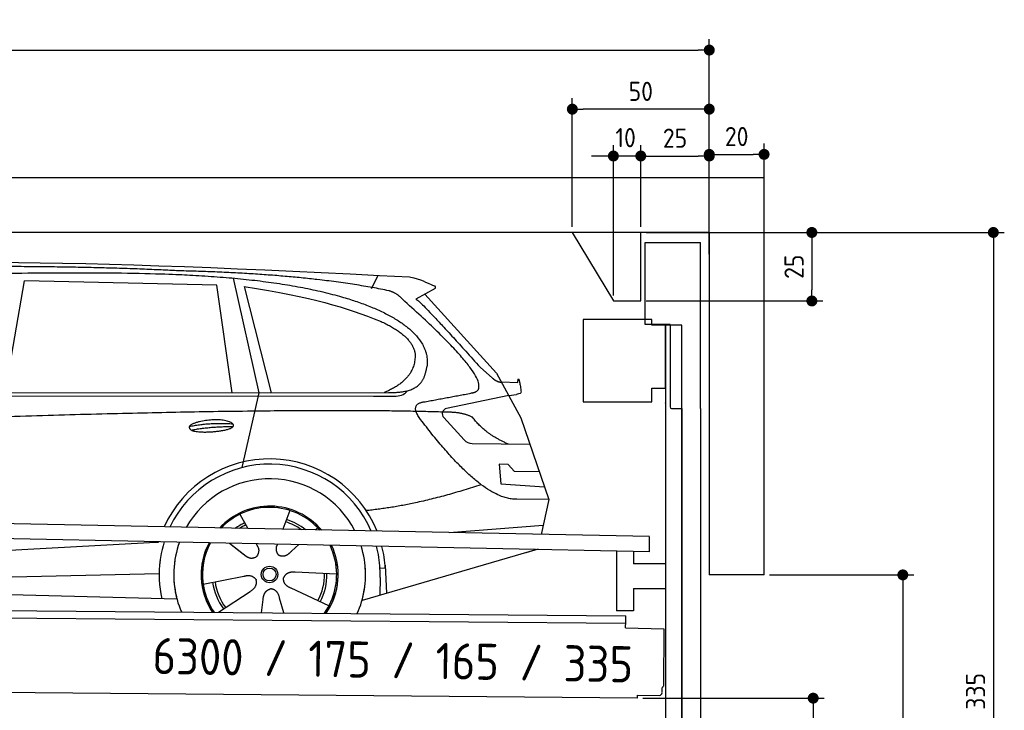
# Model space of a CAD drawing. Header units: millimetres. Extents: x -411 to 6777, y 0 to 6077.
# Tile 6 of 6: x 3183 to 6777, y 3556 to 6077. Entities that reach past the tile are written whole.
import ezdxf

# ---------------------------------------------------------------- set-up
doc = ezdxf.new("R2010")
doc.units = ezdxf.units.MM
doc.layers.add('4', color=3, linetype='Continuous')
for name, color, linetype, lineweight in [('car', 10, 'Continuous', 25), ('Freiraum', 7, 'Continuous', 25), ('Logo', 7, 'Continuous', 25), ('Plattform', 7, 'Continuous', 25), ('Ständer vorne', 7, 'Continuous', 25), ('Tor', 200, 'Continuous', 25)]:
    doc.layers.add(name, color=color, linetype=linetype, lineweight=lineweight)
doc.styles.get("Standard").update_dxf_attribs({"font": 'ISOCP.SHX'})
doc.dimstyles.new('GEN-ISO', dxfattribs={"dimscale": 20, "dimtxt": 3.5, "dimasz": 2, "dimexe": 2, "dimexo": 1, "dimgap": 1.5, "dimtad": 1, "dimdec": 1, "dimlfac": 0.1, "dimdsep": 46, "dimtxsty": 'STANDARD', "dimblk": 'PUNKT', "dimcen": 2, "dimclrd": 256, "dimclre": 256, "dimclrt": 2, "dimadec": 0, "dimazin": 0, "dimtp": 0.1, "dimtm": 0.1, "dimtfac": 0.71, "dimtdec": 1, "dimtmove": 2, "dimatfit": 3, "dimldrblk": 'PUNKT', "dimfxl": 2, "dimtolj": 1, "dimarcsym": 0})

# ---------------------------------------------------------------- blocks, each defined once
blk = doc.blocks.new('PUNKT')
at = {"layer": '4', "color": 0, "linetype": 'ByBlock'}
blk.add_line((-0.5, 0), (-1, 0), dxfattribs=at)
at = {"layer": '4', "color": 0, "linetype": 'ByBlock', "const_width": 0.5}
blk.add_lwpolyline([(-0.25, 0, 1), (0.25, 0, 1)], format="xyb", close=True, dxfattribs=at)
blk = doc.blocks.new('*D114')
at = {"layer": '4', "lineweight": -2, "transparency": 16777216}
for p, q in [((5720, 5300), (6776.9, 5300)), ((6736.9, 5260), (6736.9, 1990)), ((6295.4, 1950), (6776.9, 1950))]:
    blk.add_line(p, q, dxfattribs=at)
at = {"layer": 'Defpoints', "color": 0, "transparency": 16777216}
for p in [(5700, 5300), (6275.4, 1950), (6736.9, 1950)]:
    blk.add_point(p, dxfattribs=at)
at = {"layer": '4', "lineweight": -2, "transparency": 16777216, "xscale": 40, "yscale": 40, "zscale": 40}
for p, rotation in [((6736.9, 5300), 90), ((6736.9, 1950), 270)]:
    blk.add_blockref('PUNKT', p, dxfattribs=dict(at, rotation=rotation))
at = {"layer": '4', "color": 2, "transparency": 16777216, "insert": (6671.9, 3625), "char_height": 70, "attachment_point": 5, "rotation": 90}
blk.add_mtext('335', dxfattribs=at)
blk = doc.blocks.new('*D116')
at = {"layer": '4', "lineweight": -2, "transparency": 16777216}
for p, q in [((5920, 4050), (6446.5, 4050)), ((6406.5, 4010), (6406.5, 1990)), ((6295.4, 1950), (6446.5, 1950))]:
    blk.add_line(p, q, dxfattribs=at)
at = {"layer": 'Defpoints', "color": 0, "transparency": 16777216}
for p in [(5900, 4050), (6275.4, 1950), (6406.5, 1950)]:
    blk.add_point(p, dxfattribs=at)
at = {"layer": '4', "lineweight": -2, "transparency": 16777216, "xscale": 40, "yscale": 40, "zscale": 40}
for p, rotation in [((6406.5, 4050), 90), ((6406.5, 1950), 270)]:
    blk.add_blockref('PUNKT', p, dxfattribs=dict(at, rotation=rotation))
at = {"layer": '4', "color": 2, "transparency": 16777216, "insert": (6341.5, 3000), "char_height": 70, "attachment_point": 5, "rotation": 90}
blk.add_mtext('H2', dxfattribs=at)
blk = doc.blocks.new('*D117')
at = {"layer": '4', "lineweight": -2, "transparency": 16777216}
for p, q in [((200, 5270.9), (200, 6005.8)), ((5700, 5470.9), (5700, 6005.8)), ((240, 5965.8), (5660, 5965.8))]:
    blk.add_line(p, q, dxfattribs=at)
at = {"layer": 'Defpoints', "color": 0, "transparency": 16777216}
for p in [(5700, 5965.8), (5700, 5450.9), (200, 5250.9)]:
    blk.add_point(p, dxfattribs=at)
at = {"layer": '4', "lineweight": -2, "transparency": 16777216, "xscale": 40, "yscale": 40, "zscale": 40, "rotation": 180}
blk.add_blockref('PUNKT', (200, 5965.8), dxfattribs=at)
at = {"layer": '4', "lineweight": -2, "transparency": 16777216, "xscale": 40, "yscale": 40, "zscale": 40}
blk.add_blockref('PUNKT', (5700, 5965.8), dxfattribs=at)
at = {"layer": '4', "color": 2, "transparency": 16777216, "insert": (2950, 6030.8), "char_height": 70, "attachment_point": 5}
blk.add_mtext('550', dxfattribs=at)
blk = doc.blocks.new('*D118')
at = {"layer": '4', "lineweight": -2, "transparency": 16777216}
for p, q in [((5457.5, 3600), (6119.3, 3600)), ((6079.3, 3560), (6079.3, 1990)), ((6099.3, 1950), (6119.3, 1950))]:
    blk.add_line(p, q, dxfattribs=at)
at = {"layer": 'Defpoints', "color": 0, "transparency": 16777216}
for p in [(5437.5, 3600), (6079.3, 1950), (6079.3, 1950)]:
    blk.add_point(p, dxfattribs=at)
at = {"layer": '4', "lineweight": -2, "transparency": 16777216, "xscale": 40, "yscale": 40, "zscale": 40}
for p, rotation in [((6079.3, 3600), 90), ((6079.3, 1950), 270)]:
    blk.add_blockref('PUNKT', p, dxfattribs=dict(at, rotation=rotation))
at = {"layer": '4', "color": 2, "transparency": 16777216, "insert": (6004.7, 2859.2), "char_height": 70, "attachment_point": 5, "rotation": 90}
blk.add_mtext('165', dxfattribs=at)
blk = doc.blocks.new('*D119')
at = {"layer": '4', "lineweight": -2, "transparency": 16777216}
for p, q in [((5450, 5421.3), (5450, 5619.1)), ((5700, 5420.9), (5700, 5619.1)), ((5490, 5579.1), (5660, 5579.1))]:
    blk.add_line(p, q, dxfattribs=at)
at = {"layer": 'Defpoints', "color": 0, "transparency": 16777216}
for p in [(5700, 5579.1), (5450, 5401.3), (5700, 5400.9)]:
    blk.add_point(p, dxfattribs=at)
at = {"layer": '4', "lineweight": -2, "transparency": 16777216, "xscale": 40, "yscale": 40, "zscale": 40, "rotation": 180}
blk.add_blockref('PUNKT', (5450, 5579.1), dxfattribs=at)
at = {"layer": '4', "lineweight": -2, "transparency": 16777216, "xscale": 40, "yscale": 40, "zscale": 40}
blk.add_blockref('PUNKT', (5700, 5579.1), dxfattribs=at)
at = {"layer": '4', "color": 2, "transparency": 16777216, "insert": (5575, 5644.2), "char_height": 70, "attachment_point": 5}
blk.add_mtext('25', dxfattribs=at)
blk = doc.blocks.new('*D120')
at = {"layer": '4', "lineweight": -2, "transparency": 16777216}
for p, q in [((5200, 5320), (5200, 5790.1)), ((5700, 5320), (5700, 5790.1)), ((5660, 5750.1), (5240, 5750.1))]:
    blk.add_line(p, q, dxfattribs=at)
at = {"layer": 'Defpoints', "color": 0, "transparency": 16777216}
for p in [(5200, 5750.1), (5200, 5300), (5700, 5300)]:
    blk.add_point(p, dxfattribs=at)
at = {"layer": '4', "lineweight": -2, "transparency": 16777216, "xscale": 40, "yscale": 40, "zscale": 40, "rotation": 180}
blk.add_blockref('PUNKT', (5200, 5750.1), dxfattribs=at)
at = {"layer": '4', "lineweight": -2, "transparency": 16777216, "xscale": 40, "yscale": 40, "zscale": 40}
blk.add_blockref('PUNKT', (5700, 5750.1), dxfattribs=at)
at = {"layer": '4', "color": 2, "transparency": 16777216, "insert": (5450, 5815.1), "char_height": 70, "attachment_point": 5}
blk.add_mtext('50', dxfattribs=at)
blk = doc.blocks.new('*D121')
at = {"layer": '4', "lineweight": -2, "transparency": 16777216}
for p, q in [((5470, 5300), (6114.4, 5300)), ((6074.4, 5260), (6074.4, 5090)), ((5470, 5050), (6114.4, 5050))]:
    blk.add_line(p, q, dxfattribs=at)
at = {"layer": 'Defpoints', "color": 0, "transparency": 16777216}
for p in [(5450, 5300), (5450, 5050), (6074.4, 5050)]:
    blk.add_point(p, dxfattribs=at)
at = {"layer": '4', "lineweight": -2, "transparency": 16777216, "xscale": 40, "yscale": 40, "zscale": 40}
for p, rotation in [((6074.4, 5300), 90), ((6074.4, 5050), 270)]:
    blk.add_blockref('PUNKT', p, dxfattribs=dict(at, rotation=rotation))
at = {"layer": '4', "color": 2, "transparency": 16777216, "insert": (6009.4, 5175), "char_height": 70, "attachment_point": 5, "rotation": 90}
blk.add_mtext('25', dxfattribs=at)
blk = doc.blocks.new('*D122')
at = {"layer": '4', "lineweight": -2, "transparency": 16777216}
for p, q in [((5350, 5070), (5350, 5619.1)), ((5450, 5320), (5450, 5619.1)), ((5310, 5579.1), (5270, 5579.1)), ((5450, 5579.1), (5350, 5579.1)), ((5490, 5579.1), (5530, 5579.1))]:
    blk.add_line(p, q, dxfattribs=at)
at = {"layer": 'Defpoints', "color": 0, "transparency": 16777216}
for p in [(5350, 5579.1), (5450, 5300), (5350, 5050)]:
    blk.add_point(p, dxfattribs=at)
at = {"layer": '4', "lineweight": -2, "transparency": 16777216, "xscale": 40, "yscale": 40, "zscale": 40}
blk.add_blockref('PUNKT', (5350, 5579.1), dxfattribs=at)
at = {"layer": '4', "lineweight": -2, "transparency": 16777216, "xscale": 40, "yscale": 40, "zscale": 40, "rotation": 180}
blk.add_blockref('PUNKT', (5450, 5579.1), dxfattribs=at)
at = {"layer": '4', "color": 2, "transparency": 16777216, "insert": (5394.7, 5646.1), "char_height": 70, "attachment_point": 5}
blk.add_mtext('10', dxfattribs=at)
blk = doc.blocks.new('Car')
at = {"layer": 'car'}
for p, q in [((4420.5, 5136.7), (4444.3, 5184.2)), ((3086.4, 4743.1), (3153.4, 5153)), ((3855.1, 5143.1), (3153.4, 5153)), ((3914.7, 4751.2), (3855.1, 5143.1)), ((3915.2, 5169.5), (4011.9, 4752.1)), ((3954.8, 5138.9), (4057.9, 4752.5)), ((4652, 5138.1), (4582, 5099)), ((4615.2, 5117.5), (4879.6, 4831.6)), ((4819.2, 4852.7), (4864.9, 4812.9)), ((4879.6, 4831.6), (4970.2, 4669.4)), ((4897.4, 4799.6), (4957.6, 4797.5)), ((1834.5, 4731), (4486.3, 4756.7)), ((4011.9, 4752.1), (3953.5, 4477.9)), ((4430.8, 4742.7), (4513.7, 4744.2)), ((4924.9, 4750.5), (4698.5, 4700.6)), ((4924.9, 4750.5), (4952.6, 4754.5)), ((1787.6, 4721.7), (4430.8, 4742.7)), ((4688.1, 4667.5), (4763.2, 4586.3)), ((4970.2, 4669.4), (5074.6, 4371.8)), ((4792.4, 4573.4), (5004.1, 4572.6)), ((4924.9, 4498.6), (4892.2, 4498.6)), ((4892.2, 4498.6), (4899.1, 4427.1)), ((4948.7, 4472.8), (4924.9, 4498.6)), ((5039.2, 4472.8), (4948.7, 4472.8)), ((4899.1, 4427.1), (5058.2, 4418.5)), ((5074.6, 4371.8), (4957.6, 4372.2)), ((5074.6, 4371.8), (5047.9, 4243.9)), ((4129.6, 4323), (4104.7, 4254.1)), ((3947.4, 4307.6), (3977, 4255.4)), ((4712, 4247.5), (5055.1, 4278.4)), ((3975.7, 4257.8), (3977, 4255.4)), ((4231.7, 4261.2), (4224, 4252.8)), ((1749.9, 4081.9), (3618.8, 4201.2)), ((3618.8, 4201.2), (3651.3, 4203.3)), ((3910.7, 4201.6), (3962.3, 4161.5)), ((3911, 4201.6), (3971.7, 4154.4)), ((4008, 4200.5), (4014.2, 4189.6)), ((4085.1, 4199.6), (4081.4, 4189.2)), ((4163.8, 4198.7), (4137.1, 4174.6)), ((5032, 4188.4), (4396, 3997)), ((5036.7, 4189.8), (4992.9, 4176.7)), ((4302.6, 4092.7), (4151.3, 4097.7)), ((4479.9, 4115.2), (4460.7, 4113.9)), ((4479.1, 4127.2), (4485.7, 4024.1)), ((1769.7, 4030), (3655.1, 4088.6)), ((3815.5, 4051.6), (3963.9, 4081.8)), ((4461.4, 4081.4), (4460.3, 4016.4)), ((1671.2, 4031.7), (3720.2, 3997)), ((3872.7, 3949), (3987.1, 4026.5)), ((4275.4, 3976.5), (4137.6, 4039.2)), ((4029.8, 3949), (4035.3, 3997.4)), ((4110.5, 3949.1), (4095.1, 4002.5))]:
    blk.add_line(p, q, dxfattribs=at)
for radius in [30.1, 23.6]:
    blk.add_circle((4057.7, 4088.8), radius, dxfattribs=at)
for centre, radius, start, end in [((4702.8, 4681.1), 20, 102.4358, 222.7473), ((4792.5, 4613.4), 40, 222.7473, 269.7861), ((4058.1, 4088.3), 422.7, 22.5487, 156.2143), ((4058.1, 4088.3), 403.4, 23.7263, 155.0367), ((4058.1, 4088.3), 350, 27.7494, 151.0136), ((4058.1, 4088.3), 250, 41.078, 137.685), ((4058.1, 4088.3), 250, 41.078, 137.685), ((4058.1, 4088.3), 250, 41.078, 137.685), ((4057.7, 4088.8), 245, 41.9641, 136.7989), ((4057.7, 4088.8), 209.6, 116.262, 127.1225), ((4057.7, 4088.8), 200.6, 55.0934, 73.5463), ((4057.7, 4088.8), 209.6, 51.6404, 73.3995), ((4057.7, 4088.8), 200.6, 116.1152, 123.6695), ((4057.7, 4088.8), 245, 41.9641, 44.7348), ((4058.1, 4088.3), 422.7, 164.0109, 164.2126), ((4058.1, 4088.3), 422.7, 164.0109, 164.2126), ((4058.1, 4088.3), 403.4, 163.2593, 179.9464), ((4058.1, 4088.3), 403.4, 163.2593, 179.9464), ((4058.1, 4088.3), 350, 160.7243, 195.1055), ((4058.1, 4088.3), 350, 160.7243, 195.1055), ((4058.1, 4088.3), 250, 152.8016, 213.8648), ((4058.1, 4088.3), 250, 152.8016, 213.4506), ((4058.1, 4088.3), 250, 152.8016, 213.4506), ((4057.7, 4088.8), 245, 152.3519, 188.7348), ((4057.7, 4088.8), 245, 152.3519, 188.7348), ((4058.1, 4088.3), 250, 326.1848, 25.8498), ((4058.1, 4088.3), 250, 326.1848, 25.8498), ((4057.7, 4088.8), 245, 0.9266, 26.2995), ((4058.1, 4088.3), 350, 344.8945, 17.9271), ((4058.1, 4088.3), 350, 344.8945, 17.9271), ((4058.1, 4088.3), 403.4, 3.6504, 15.3921), ((4058.1, 4088.3), 403.4, 3.6504, 15.3921), ((4058.1, 4088.3), 422.7, 3.6504, 14.6404), ((4058.1, 4088.3), 422.7, 3.6504, 14.6404), ((4058.1, 4088.3), 403.4, 173.0827, 193.1146), ((4058.1, 4088.3), 350, 172.1254, 203.4635), ((4058.1, 4088.3), 250, 169.2195, 213.8648), ((4057.7, 4088.8), 245, 169.1336, 214.8006), ((4057.7, 4088.8), 245, 325.2489, 9.5178), ((4058.1, 4088.3), 250, 326.1848, 9.4319), ((4058.1, 4088.3), 350, 336.586, 6.526), ((4058.1, 4088.3), 403.4, 359.0315, 5.5686), ((4058.1, 4088.3), 422.7, 3.6504, 3.7403), ((4057.7, 4088.8), 200.6, 332.1152, 1.5463), ((4057.7, 4088.8), 209.6, 332.262, 1.3995), ((4057.7, 4088.8), 209.6, 188.262, 217.3995), ((4057.7, 4088.8), 200.6, 188.1152, 217.5463)]:
    blk.add_arc(centre, radius, start, end, dxfattribs=at)
for points, degree in [([(2213.3, 5172.9), (2500.4, 5237.1), (3385.5, 5232), (4558, 5179.4)], 3), ([(3708.1, 5194.3), (3359.7, 5210.5), (2743.8, 5200.2)], 2), ([(4483.6, 5128.4), (4182.5, 5188.2), (3708.1, 5194.3)], 2), ([(4558, 5179.4), (4604.8, 5170.4), (4613.8, 5162.2), (4651.2, 5146.7)], 3), ([(4652, 5138.1), (4653.7, 5139.8), (4654.4, 5142.8), (4653.8, 5145.7), (4651.2, 5146.7)], 4), ([(3954.8, 5138.9), (4209.2, 5102.3), (4322.7, 5067.6), (4456, 5016.2)], 3), ([(4533.3, 5098), (4515.2, 5119.7), (4483.6, 5128.4)], 2), ([(4798.2, 4760), (4887.4, 4788.9), (4533.3, 5098)], 2), ([(4582, 5099), (4589.8, 5103.3), (4819.2, 4852.7)], 2), ([(4456, 5016.2), (4570.6, 4965.2), (4581.3, 4900.1)], 2), ([(4581.3, 4900.1), (4586.9, 4805.6), (4469.7, 4756.5)], 2), ([(4486.3, 4756.7), (4536.4, 4757.2), (4609.4, 4762.5), (4617.1, 4809.4), (4625.3, 4852.6)], 4), ([(4864.9, 4812.9), (4873.2, 4805.6), (4886.5, 4798), (4895.5, 4798.1), (4897.4, 4799.6)], 4), ([(4957.6, 4797.5), (4958.9, 4836.4), (4970.2, 4762.2)], 2), ([(4513.7, 4744.2), (4533, 4744.9), (4547.7, 4754), (4554.9, 4764.3)], 3), ([(4584.9, 4777.3), (4585, 4777.3), (4585.1, 4777.3), (4585.1, 4777.3)], 3), ([(4970.2, 4762.2), (4970.5, 4758.5), (4964.9, 4756.8), (4952.6, 4754.5)], 3), ([(4604, 4659.3), (4559.7, 4717.6), (4619.6, 4724.7)], 2), ([(4705.6, 4687), (3828.9, 4707.4), (1396.9, 4572.9)], 2), ([(4793.4, 4669.4), (4756, 4687.5), (4705.6, 4687)], 2), ([(3760.2, 4626.3), (3835.6, 4643.2), (3919.1, 4637.4)], 2), ([(4957.6, 4372.2), (4832, 4364), (4604, 4659.3)], 2), ([(4924.9, 4572.9), (4839.2, 4608), (4793.4, 4669.4)], 2), ([(3767.4, 4613.4), (3841.4, 4628), (3919.3, 4627.3)], 2), ([(4825.7, 4423.6), (4601, 4346.1), (4408.3, 4325)], 2), ([(3962.6, 4161.5), (3986.1, 4139.8), (4009.2, 4153.4)], 2), ([(4151.3, 4097.7), (4119.5, 4101.4), (4108.7, 4076.8)], 2), ([(3963.9, 4081.8), (3994.5, 4090.8), (4009.3, 4068.4)], 2), ([(3987.1, 4026.5), (4015, 4042.2), (4009.3, 4068.4)], 2), ([(4137.6, 4039.2), (4107.5, 4050), (4108.7, 4076.8)], 2), ([(4035.3, 3997.4), (4036.2, 4029.4), (4062.1, 4036.5)], 2), ([(4095.1, 4002.5), (4088.8, 4033.8), (4062.1, 4036.5)], 2)]:
    blk.add_open_spline(points, degree=degree, dxfattribs=at)
for points, degree, knots in [([(2383, 5160.7), (2409.6, 5163), (2549, 5166.1), (3570.2, 5195.6), (4190.5, 5194.9), (4647.5, 5026.4), (4625.3, 4852.6)], 4, [0.0821318, 0.0821318, 0.0821318, 0.0821318, 0.0821318, 0.258851, 0.508851, 1, 1, 1, 1, 1]), ([(4619.6, 4724.7), (4786.2, 4757.3), (4789.1, 4758), (4797.4, 4759.8), (4798.2, 4760)], 1, [0.1611508, 0.1611508, 1, 1.0196119, 1.078724, 1.0847856, 1.0847856]), ([(3767.4, 4613.4), (3743.8, 4629.8), (3789.2, 4645.6), (3871.9, 4665.7), (3964.8, 4632.6), (3902.8, 4608.8), (3793.8, 4601.6), (3772.3, 4610.4), (3767.4, 4613.4)], 5, [0, 0, 0, 0, 0, 0, 0.300106, 0.500106, 0.700106, 1, 1, 1, 1, 1, 1]), ([(4014.2, 4189.6), (4015.9, 4185.5), (4016.9, 4181.5), (4017.2, 4177.6), (4017.9, 4169), (4015.3, 4160.9), (4009.2, 4153.4)], 3, [0.2167758, 0.2167758, 0.2167758, 0.2167758, 0.4600873, 0.4600873, 0.4600873, 1, 1, 1, 1]), ([(4081.4, 4189.2), (4080.8, 4186.1), (4080.6, 4183.1), (4080.7, 4180.2), (4081.1, 4177.3), (4081.9, 4171.6), (4083.9, 4166.2), (4087.5, 4161.8), (4092.5, 4158.8)], 4, [0.3191838, 0.3191838, 0.3191838, 0.3191838, 0.3191838, 0.5438253, 0.5438253, 0.5438253, 0.5438253, 1, 1, 1, 1, 1]), ([(4137.1, 4174.6), (4137.1, 4174.6), (4137.1, 4174.6), (4137.1, 4174.6), (4137.1, 4174.6), (4128.1, 4164.8), (4117.5, 4154.8), (4103.3, 4152.2), (4092.5, 4158.8)], 4, [-0.000003, -0.000003, -0.000003, -0.000003, -0.000003, 0, 0, 0, 0, 1, 1, 1, 1, 1])]:
    blk.add_open_spline(points, degree=degree, knots=knots, dxfattribs=at)
blk = doc.blocks.new('*D128')
at = {"layer": '4', "lineweight": -2, "transparency": 16777216}
for p, q in [((5700, 5220.9), (5700, 5625.1)), ((5900, 5420.8), (5900, 5625.1)), ((5740, 5585.1), (5860, 5585.1))]:
    blk.add_line(p, q, dxfattribs=at)
at = {"layer": 'Defpoints', "color": 0, "transparency": 16777216}
for p in [(5900, 5585.1), (5900, 5400.8), (5700, 5200.9)]:
    blk.add_point(p, dxfattribs=at)
at = {"layer": '4', "lineweight": -2, "transparency": 16777216, "xscale": 40, "yscale": 40, "zscale": 40, "rotation": 180}
blk.add_blockref('PUNKT', (5700, 5585.1), dxfattribs=at)
at = {"layer": '4', "lineweight": -2, "transparency": 16777216, "xscale": 40, "yscale": 40, "zscale": 40}
blk.add_blockref('PUNKT', (5900, 5585.1), dxfattribs=at)
at = {"layer": '4', "color": 2, "transparency": 16777216, "insert": (5800, 5650.1), "char_height": 70, "attachment_point": 5}
blk.add_mtext('20', dxfattribs=at)
blk = doc.blocks.new('Plattform OG 6200 550')
at = {"layer": 'Plattform'}
for p, q in [((5482.3, 4189.6), (348.5, 4292)), ((5481.2, 4133.6), (347.5, 4241)), ((5481.2, 4133.6), (5482.3, 4189.5)), ((5361.5, 4136.1), (5361.5, 3918.3)), ((5423.5, 4134.7), (5423.5, 4090.8)), ((5539.9, 4090.8), (5423.5, 4090.8)), ((5423.5, 4000.8), (5423.5, 3918.3)), ((5423.5, 4000.8), (5539.9, 4000.8)), ((440.2, 3943.6), (5395, 3900.4)), ((5423.5, 3918.3), (5361.5, 3918.3)), ((446, 3916.5), (5394.8, 3873.4)), ((5394.9, 3880.2), (5395, 3895.2)), ((5395, 3895.2), (5395, 3900.4)), ((5394.7, 3856.2), (5394.9, 3880.2)), ((5394.7, 3856.2), (5534.1, 3853)), ((5534.1, 3853), (5532.3, 3644)), ((5437.5, 3600), (372.6, 3644.2)), ((5527.6, 3620.1), (5527.8, 3638.2)), ((5437.5, 3600), (5437.5, 3610.8)), ((5437.5, 3610.8), (5517.5, 3610.1))]:
    blk.add_line(p, q, dxfattribs=at)
for centre, radius, start, end in [((5526.2, 3644.1), 6.08, 284.5689, 358.9086), ((5517.6, 3620.1), 10, 269.5, 359.5)]:
    blk.add_arc(centre, radius, start, end, dxfattribs=at)
blk = doc.blocks.new('Ständer vorne 330_335')
at = {"layer": 'Ständer vorne'}
for p, q in [((5239.9, 4982), (5239.9, 4682)), ((5489.9, 4982), (5239.9, 4982)), ((5489.9, 4962), (5489.9, 4982)), ((5539.9, 4962), (5489.9, 4962)), ((5540.1, 4962), (5539.7, 4962)), ((5539.9, 4962), (5539.9, 1950)), ((5599.9, 4962), (5539.9, 4962)), ((5539.9, 4732), (5539.9, 4962)), ((5600, 1948.7), (5600, 4962)), ((5489.9, 4682), (5489.9, 4732)), ((5489.9, 4732), (5539.9, 4732)), ((5239.9, 4682), (5489.9, 4682)), ((5539.9, 4677.4), (5539.9, 4678.4)), ((5511, 1945), (5511, 1937)), ((5594.9, 1945), (5511, 1945)), ((5511, 1937), (5600, 1937))]:
    blk.add_line(p, q, dxfattribs=at)
blk = doc.blocks.new('Gebäude_335_GT175')
for p, q in [((5900, 5500), (0, 5500)), ((5900, 4050), (5900, 5500)), ((5700, 5300), (200, 5300)), ((5700, 5300), (5700, 4050)), ((5900, 4050), (5700, 4050))]:
    blk.add_line(p, q)
at = {"layer": 'Freiraum'}
blk.add_lwpolyline([(5200, 5300), (5350, 5050), (5450, 5050), (5450, 5300)], dxfattribs=at)
blk = doc.blocks.new('Tor 335 bis 365 Gebäude')
at = {"layer": 'Tor'}
for p, q in [((5465.6, 4964.5), (5465.6, 5263)), ((5465.6, 5263), (5668, 5263)), ((5668, 4657.1), (5668, 5263)), ((5557, 4964.5), (5465.6, 4964.5)), ((5557, 4964.5), (5557, 4663)), ((5562, 4657.1), (5600, 4657.1)), ((5600, 4657.1), (5600, 4657)), ((5668, 4657), (5668, 4657.1)), ((5600, 1937), (5668, 1937))]:
    blk.add_line(p, q, dxfattribs=at)
at = {"layer": 'Tor', "lineweight": 25}
blk.add_line((5600, 4657.1), (5600, 1937), dxfattribs=at)
at = {"layer": 'Tor'}
blk.add_lwpolyline([(5668, 4657.1), (5668, 1937)], dxfattribs=at)
blk.add_arc((5563, 4663), 6, 180, 260.4059, dxfattribs=at)

msp = doc.modelspace()

# ---------------------------------------------------------------- block references
msp.add_blockref('Gebäude_335_GT175', (0, 0))
at = {"layer": 'car', "rotation": 359.4752422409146}
msp.add_blockref('Car', (0, 0), dxfattribs=at)
at = {"layer": 'Plattform'}
msp.add_blockref('Plattform OG 6200 550', (0, 0), dxfattribs=at)
at = {"layer": 'Ständer vorne'}
msp.add_blockref('Ständer vorne 330_335', (0, 0), dxfattribs=at)
at = {"layer": 'Tor'}
msp.add_blockref('Tor 335 bis 365 Gebäude', (0, 0), dxfattribs=at)

# ---------------------------------------------------------------- texts
at = {"layer": 'Logo'}
msp.add_text('6300 / 175 / 165 / 335 ', height=132, rotation=358.97881, dxfattribs=at).set_placement((3666.98, 3688.41))

# ---------------------------------------------------------------- dimensions: what is measured, and where the dimension line sits
at = {"layer": '4'}
for base, p1, p2, override, picture, middle in [((5700, 5965.8), (200, 5250.88), (5700, 5450.88), {"dimtdec": 3, "dimtolj": 0}, '*D117', (2950, 6030.8)), ((5200, 5750.12), (5700, 5300), (5200, 5300), {"dimtdec": 3, "dimtolj": 0}, '*D120', (5450, 5815.12)), ((5700, 5579.15), (5449.99, 5401.29), (5700, 5400.88), {"dimtdec": 3, "dimtolj": 0}, '*D119', (5575, 5644.16)), ((5900, 5585.09), (5700, 5200.88), (5900, 5400.82), {"dimtol": 0, "dimlim": 0, "dimtp": 0.1, "dimtm": 0.1, "dimtfac": 0.71, "dimtdec": 3, "dimtolj": 0, "dimtzin": 8}, '*D128', (5800, 5650.1))]:
    dim = msp.add_linear_dim(base=base, p1=p1, p2=p2, dimstyle='GEN-ISO', override=override, dxfattribs=at)
    dim.commit()
    dim.dimension.update_dxf_attribs({"geometry": picture, "text_midpoint": middle})
dim = msp.add_linear_dim(base=(5350, 5579.15), p1=(5449.99, 5300), p2=(5350, 5050), dimstyle='GEN-ISO', override={"dimtdec": 3, "dimtolj": 0}, dxfattribs=at)
dim.commit()
dim.dimension.update_dxf_attribs({"geometry": '*D122', "text_midpoint": (5394.75, 5646.13), "dimtype": 160})
for base, p1, p2, override, picture, middle in [((6074.39, 5050), (5449.99, 5300), (5450, 5050), {"dimtdec": 3, "dimtolj": 0}, '*D121', (6009.39, 5175)), ((6736.86, 1950), (5700, 5300), (6275.45, 1950), {"dimdec": 0, "dimtdec": 3, "dimtolj": 0}, '*D114', (6671.86, 3625))]:
    dim = msp.add_linear_dim(base=base, p1=p1, p2=p2, angle=90, dimstyle='GEN-ISO', override=override, dxfattribs=at)
    dim.commit()
    dim.dimension.update_dxf_attribs({"geometry": picture, "text_midpoint": middle})
dim = msp.add_linear_dim(base=(6406.55, 1950), p1=(5900, 4050), p2=(6275.45, 1950), angle=90, text='H2', dimstyle='GEN-ISO', override={"dimdec": 0, "dimtdec": 3, "dimtolj": 0}, dxfattribs=at)
dim.commit()
dim.dimension.update_dxf_attribs({"geometry": '*D116', "text_midpoint": (6341.54, 3000)})
dim = msp.add_linear_dim(base=(6079.31, 1950), p1=(5437.5, 3599.97), p2=(6079.31, 1950), angle=90, dimstyle='GEN-ISO', override={"dimtdec": 3, "dimtolj": 0}, dxfattribs=at)
dim.commit()
dim.dimension.update_dxf_attribs({"geometry": '*D118', "text_midpoint": (6004.71, 2859.23), "dimtype": 160})

doc.saveas('drawing.dxf')
